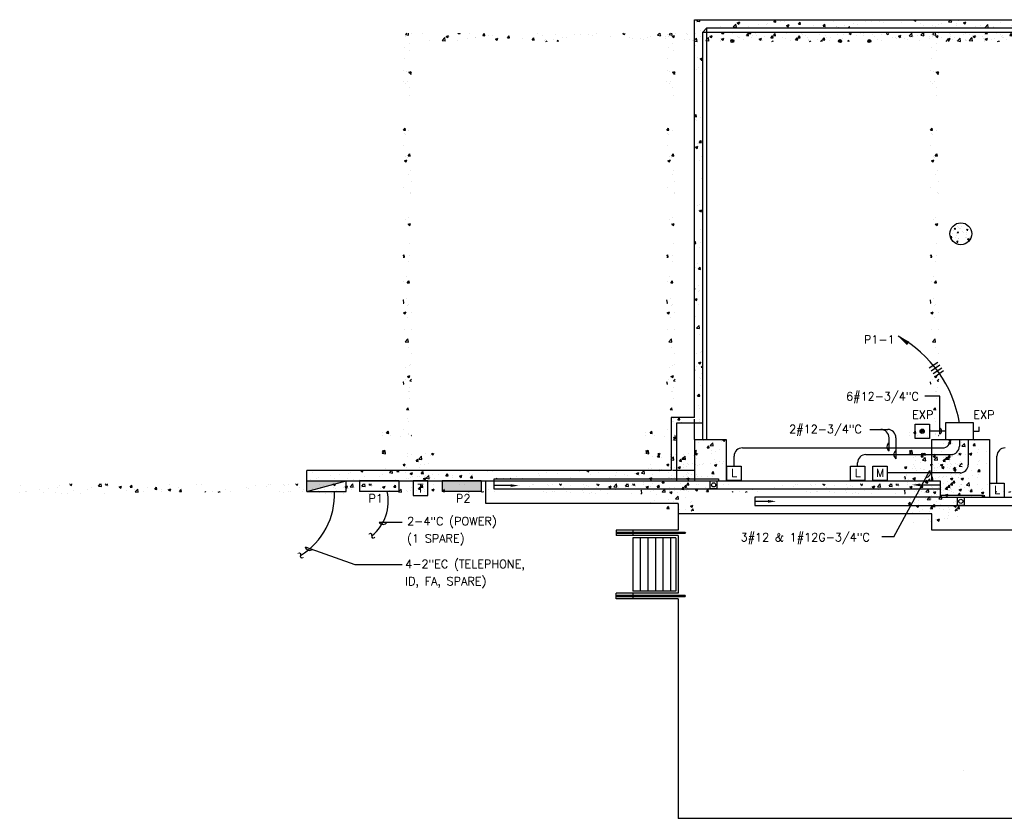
# Model space of a CAD drawing. Extents: x -210 to 4628, y -2287 to 14168.
# Tile 2 of 29: x -210 to 1224, y 890 to 2054. Entities that reach past the tile are written whole.
import ezdxf
from ezdxf.enums import TextEntityAlignment as Align

# ---------------------------------------------------------------- set-up
doc = ezdxf.new("R2010")
doc.units = 0
for name, pattern in [('DASHED', [0]), ('HIDDEN', [0]), ('HIDDEN2', [0])]:
    doc.linetypes.add(name, pattern=pattern)
doc.layers.get('0').update_dxf_attribs({"linetype": 'CONTINUOUS'})
for name, color, linetype in [('E-AUXL', 4, 'CONTINUOUS'), ('E1', 4, 'CONTINUOUS'), ('E2', 2, 'CONTINUOUS'), ('ELFIXT', 3, 'CONTINUOUS'), ('ETEXT', 3, 'CONTINUOUS'), ('STRUCT', 2, 'CONTINUOUS'), ('SYMBOLS', 4, 'CONTINUOUS'), ('TEXT', 8, 'CONTINUOUS')]:
    doc.layers.add(name, color=color, linetype=linetype)
doc.styles.get("Standard").update_dxf_attribs({"font": 'SIMPLEX'})

# ---------------------------------------------------------------- blocks, each defined once
blk = doc.blocks.new('PUSHBUT')
at = {"color": 0}
for p, q in [((-0.417, 0.875), (0.417, 0.875)), ((-0.417, 0.042), (-0.417, 0.875)), ((0.417, 0.875), (0.417, 0.042)), ((0.417, 0.042), (-0.417, 0.042))]:
    blk.add_line(p, q, dxfattribs=at)
for radius in [0.125, 0.0833, 0.0417]:
    blk.add_circle((0, 0.458), radius, dxfattribs=at)
blk = doc.blocks.new('DOT')
at = {"color": 0}
for radius in [0.0312, 0.0156]:
    blk.add_circle((3, 18), radius, dxfattribs=at)
blk = doc.blocks.new('LIWALL')
at = {"color": 0}
for p in [(0, 1), (0, 0)]:
    blk.add_line(p, (0, 0), dxfattribs=at)
blk.add_circle((0, 1), 0.625, dxfattribs=at)
at = {"color": 0, "flags": 1}
for tag, p in [('ELPOWER', (0, 1)), ('ELPANEL', (0, 1)), ('ELCKT', (0, 0)), ('ELDESCRIPTION', (0, 0)), ('ELMANUFACTURER', (0, -1)), ('ELMODEL_NO.', (0, -1)), ('ELLAMPS', (0, -2)), ('ELMOUNTING', (0, -2)), ('ELNOTES', (0, -3))]:
    blk.add_attdef(tag, p, '', height=0.375, dxfattribs=at)
at = {"layer": 'TEXT', "color": 0}
blk.add_attdef('ELTYPE', text='', height=1, dxfattribs=at).set_placement((1, 2), align=Align.MIDDLE)
blk = doc.blocks.new('*X')
at = {"color": 0}
for p, q in [((781.2, 1845.1), (781.2, 1845.1)), ((781.9, 1847.1), (783.8, 1849.2)), ((781.9, 1847.1), (786.3, 1846.4)), ((786.3, 1846.4), (786, 1849.2)), ((790.6, 1849), (790.6, 1849)), ((807.1, 1848.9), (807.1, 1848.9)), ((816.3, 1838.7), (816.3, 1838.7)), ((835.2, 1838.8), (839.1, 1842.9)), ((835.2, 1838.8), (839.7, 1838.2)), ((839.7, 1838.2), (839.1, 1842.9)), ((840.5, 1837.6), (840.5, 1837.6)), ((841, 1844.6), (844.5, 1846)), ((841, 1844.6), (843.5, 1842.9)), ((843.5, 1842.9), (844.5, 1846)), ((845.4, 1843.7), (845.4, 1843.7)), ((857.5, 1839), (857.5, 1839)), ((858.6, 1849), (858.7, 1849.2)), ((858.6, 1849), (861.6, 1848.8)), ((861.6, 1848.8), (861.5, 1849.2)), ((872, 1841.7), (872, 1841.7)), ((874.6, 1848.7), (874.6, 1848.7)), ((883.4, 1842.7), (883.4, 1842.7)), ((884.5, 1843.4), (884.5, 1843.4)), ((894.5, 1845.9), (896.9, 1848.8)), ((894.5, 1845.9), (897.4, 1845.6)), ((897.4, 1845.6), (896.9, 1848.8)), ((903.5, 1845.9), (903.5, 1845.9)), ((909.1, 1846.2), (909.1, 1846.2)), ((912.9, 1840.6), (916.4, 1842)), ((912.9, 1840.6), (915.4, 1838.9)), ((915.4, 1838.9), (916.4, 1842)), ((930.3, 1842.7), (932.7, 1845.6)), ((930.3, 1842.7), (933.3, 1842.5)), ((933.3, 1842.5), (932.7, 1845.6)), ((952, 1841.2), (952, 1841.2)), ((966.2, 1839.6), (968.6, 1842.5)), ((966.2, 1839.6), (969.2, 1839.3)), ((969.2, 1839.3), (968.6, 1842.5)), ((974.1, 1849), (974.1, 1849)), ((981.2, 1846.2), (981.2, 1846.2)), ((984.9, 1838.6), (984.9, 1838.6)), ((985.4, 1840), (985.4, 1840)), ((986.2, 1837.2), (988.2, 1838)), ((988, 1837.2), (988.2, 1838)), ((997.5, 1840.3), (997.5, 1840.3)), ((1000.8, 1847.9), (1000.8, 1847.9)), ((1002.6, 1837.2), (1004.5, 1839.3)), ((1004.9, 1837.2), (1004.5, 1839.3)), ((1010.6, 1843.2), (1010.6, 1843.2)), ((1016.4, 1842.8), (1016.4, 1842.8)), ((1027.5, 1846.8), (1027.5, 1846.8)), ((1036.6, 1847), (1036.6, 1847)), ((1048, 1846.9), (1048, 1846.9)), ((1054.2, 1845.6), (1054.2, 1845.6)), ((1060.5, 1848.6), (1060.5, 1848.6)), ((1080.9, 1844.5), (1080.9, 1844.5)), ((1098.6, 1848.7), (1099.8, 1849.2)), ((1098.6, 1848.7), (1101.1, 1847.1)), ((1101.1, 1847.1), (1101.8, 1849.2)), ((1107.6, 1843.4), (1107.6, 1843.4)), ((1112.9, 1840.8), (1112.9, 1840.8)), ((1124.9, 1841.4), (1124.9, 1841.4)), ((1129.3, 1839.6), (1129.3, 1839.6)), ((1134.3, 1842.3), (1134.3, 1842.3)), ((1138.6, 1844.3), (1138.6, 1844.3)), ((1148.8, 1846.2), (1151.7, 1849.2)), ((1148.8, 1846.2), (1153.2, 1845.5)), ((1153.2, 1845.5), (1152.8, 1849.2)), ((1154.1, 1846.4), (1154.1, 1846.4)), ((1160.9, 1843.8), (1160.9, 1843.8)), ((1161, 1841.1), (1161, 1841.1)), ((1163.8, 1847.5), (1163.8, 1847.5)), ((1170.5, 1844.7), (1174, 1846.1)), ((1170.5, 1844.7), (1172.9, 1843)), ((1172.9, 1843), (1174, 1846.1)), ((1173.4, 1845.4), (1173.4, 1845.4)), ((1187.7, 1840), (1187.7, 1840)), ((1192.3, 1847.9), (1192.3, 1847.9)), ((1195.2, 1840.4), (1195.2, 1840.4)), ((1202.1, 1837.9), (1206, 1842)), ((1202.1, 1837.9), (1206.6, 1837.2)), ((1206.6, 1837.2), (1206, 1842)), ((1214.4, 1838.9), (1214.4, 1838.9)), ((1214.9, 1838.2), (1214.9, 1838.2)), ((1224.4, 1845.4), (1224.4, 1845.4)), ((1240.1, 1841.4), (1240.1, 1841.4)), ((1241, 1837.7), (1241, 1837.7)), ((1242.3, 1840.7), (1245.8, 1842.1)), ((1242.3, 1840.7), (1244.8, 1839)), ((1244.8, 1839), (1245.8, 1842.1)), ((1266.1, 1845.1), (1266.1, 1845.1)), ((1273.8, 1840.7), (1273.8, 1840.7)), ((1282, 1849), (1282.2, 1849.2)), ((1282, 1849), (1285, 1848.7)), ((1285, 1848.7), (1284.9, 1849.2)), ((1286.3, 1842.3), (1286.3, 1842.3)), ((1291.8, 1848.6), (1291.8, 1848.6)), ((1301.8, 1837.9), (1301.8, 1837.9)), ((1305.2, 1844.8), (1305.2, 1844.8)), ((1315.4, 1837.2), (1317.7, 1838.1)), ((1317.4, 1837.2), (1317.7, 1838.1)), ((1317.9, 1845.8), (1320.3, 1848.7)), ((1317.9, 1845.8), (1320.9, 1845.6)), ((1320.9, 1845.6), (1320.3, 1848.7)), ((1330.9, 1842.9), (1330.9, 1842.9)), ((1336.8, 1849), (1336.8, 1849)), ((1342.4, 1838.9), (1342.4, 1838.9)), ((1353.7, 1842.7), (1356.1, 1845.6)), ((1353.7, 1842.7), (1356.7, 1842.4)), ((1356.7, 1842.4), (1356.1, 1845.6)), ((1360.1, 1847.9), (1360.1, 1847.9)), ((1368, 1842.5), (1368, 1842.5)), ((1386.7, 1837.5), (1386.7, 1837.5)), ((1389.6, 1839.6), (1392, 1842.4)), ((1389.6, 1839.6), (1392.6, 1839.3)), ((1392.6, 1839.3), (1392, 1842.4)), ((1393.3, 1845.7), (1393.3, 1845.7)), ((1399.2, 1839.2), (1399.2, 1839.2)), ((1418.1, 1841.7), (1418.1, 1841.7)), ((1426.1, 1837.2), (1427.9, 1839.3)), ((1428.3, 1837.2), (1427.9, 1839.3)), ((1428, 1848.8), (1428.9, 1849.2)), ((1428, 1848.8), (1430.5, 1847.2)), ((1430.5, 1847.2), (1431.2, 1849.2)), ((1448.4, 1848.5), (1448.4, 1848.5)), ((1449.7, 1845.8), (1449.7, 1845.8)), ((1462.2, 1847.5), (1462.2, 1847.5)), ((1469.6, 1839.5), (1469.6, 1839.5)), ((1474.7, 1838.1), (1474.7, 1838.1)), ((1475.1, 1847.4), (1475.1, 1847.4)), ((1495.6, 1843.2), (1495.6, 1843.2)), ((1499.9, 1844.8), (1503.4, 1846.2)), ((1499.9, 1844.8), (1502.4, 1843.2)), ((1501.8, 1846.3), (1501.8, 1846.3)), ((1502.4, 1843.2), (1503.4, 1846.2)), ((1503.8, 1843.1), (1503.8, 1843.1)), ((1515.7, 1845.2), (1519.5, 1849.2)), ((1515.7, 1845.2), (1520.1, 1844.5)), ((1520.1, 1844.5), (1519.6, 1849.2)), ((1521.2, 1846.8), (1521.2, 1846.8)), ((1528.4, 1845.2), (1528.4, 1845.2)), ((1531.1, 1838.6), (1531.1, 1838.6)), ((1533, 1848.1), (1533, 1848.1)), ((1555.1, 1844), (1555.1, 1844)), ((1562.6, 1842.7), (1562.6, 1842.7)), ((1569.3, 1837.2), (1572.9, 1841)), ((1571.8, 1840.8), (1575.3, 1842.2)), ((1571.8, 1840.8), (1574.2, 1839.2)), ((1573.4, 1837.2), (1572.9, 1841)), ((1574.1, 1842.2), (1574.1, 1842.2)), ((1574.2, 1839.2), (1575.3, 1842.2)), ((1575.2, 1844.4), (1575.2, 1844.4)), ((1581.8, 1842.9), (1581.8, 1842.9)), ((1594.1, 1846.9), (1594.1, 1846.9)), ((1597.5, 1840.6), (1597.5, 1840.6)), ((1598, 1848.5), (1598, 1848.5)), ((1603.3, 1847.2), (1603.3, 1847.2)), ((1608.5, 1841.8), (1608.5, 1841.8)), ((1622.8, 1843.8), (1622.8, 1843.8)), ((1624.7, 1847.4), (1624.7, 1847.4)), ((1635.2, 1840.7), (1635.2, 1840.7)), ((1644.5, 1837.2), (1647.1, 1838.2)), ((1646.8, 1837.2), (1647.1, 1838.2)), ((1648.7, 1847.5), (1648.7, 1847.5)), ((1651.4, 1846.2), (1651.4, 1846.2)), ((780.6, 1828.5), (780.6, 1828.5)), ((787.1, 1833.7), (787.1, 1833.7)), ((788.1, 1824.6), (788.1, 1824.6)), ((779.9, 1811.8), (779.9, 1811.8)), ((779.3, 1795.2), (779.3, 1795.2)), ((782.7, 1794), (782.7, 1794)), ((786.8, 1792.2), (790.3, 1793.6)), ((789.3, 1790.6), (790.3, 1793.6)), ((784.6, 1779.3), (784.6, 1779.3)), ((786.8, 1792.2), (789.3, 1790.6)), ((788.5, 1790.1), (790.7, 1792.4)), ((788.5, 1790.1), (790.7, 1789.8)), ((778.7, 1778.5), (778.7, 1778.5)), ((782.1, 1775.9), (782.1, 1775.9)), ((787, 1770.3), (787, 1770.3)), ((787.8, 1758.7), (787.8, 1758.7)), ((778.8, 1708), (781.2, 1710.9)), ((778.8, 1708), (781.7, 1707.7)), ((781.7, 1707.7), (781.2, 1710.9)), ((786.8, 1707), (786.8, 1707)), ((780, 1703.7), (780, 1703.7)), ((781.6, 1701.8), (781.6, 1701.8)), ((779.3, 1685.6), (779.3, 1685.6)), ((780.2, 1663.3), (783.7, 1664.7)), ((782.4, 1669.5), (782.4, 1669.5)), ((782.7, 1661.7), (783.7, 1664.7)), ((785.1, 1668.4), (785.1, 1668.4)), ((785.7, 1670.4), (788.1, 1673.3)), ((785.7, 1670.4), (788.7, 1670.1)), ((788.7, 1670.1), (788.1, 1673.3)), ((780.2, 1663.3), (782.7, 1661.7)), ((788.6, 1649.7), (788.6, 1649.7)), ((786.7, 1643.7), (786.7, 1643.7)), ((778.9, 1624.1), (778.9, 1624.1)), ((790.4, 1633.1), (790.4, 1633.1)), ((789.4, 1617.4), (789.4, 1617.4)), ((789.7, 1615), (789.7, 1615)), ((782.4, 1578.1), (782.4, 1578.1)), ((786.5, 1580.4), (786.5, 1580.4)), ((785.7, 1570.7), (789.2, 1572)), ((785.7, 1570.7), (788.2, 1569)), ((785.9, 1572), (785.9, 1572)), ((788.2, 1569), (789.2, 1572)), ((1581.6, 1563.7), (1582.8, 1565.2)), ((1581.6, 1563.7), (1583.1, 1563.6)), ((1583.1, 1563.6), (1582.8, 1565.2)), ((1584.1, 1570.7), (1584.1, 1570.7)), ((1585.6, 1566.9), (1585.6, 1566.9)), ((1587.5, 1565.9), (1587.5, 1565.9)), ((1588.7, 1564.2), (1588.7, 1564.2)), ((1590.1, 1565.2), (1590.1, 1565.2)), ((1591.9, 1567.7), (1591.9, 1567.7)), ((1599.5, 1562.2), (1600.7, 1563.6)), ((1600.1, 1567.5), (1600.1, 1567.5)), ((1601, 1562), (1600.7, 1563.6)), ((1601.4, 1569), (1601.4, 1569)), ((1602.1, 1563.7), (1602.1, 1563.7)), ((1575.8, 1551.5), (1577.4, 1553.2)), ((1576, 1551.1), (1577.7, 1550.8)), ((1577.7, 1550.8), (1577.5, 1553.2)), ((1579, 1557.1), (1579, 1557.1)), ((1580.6, 1561.4), (1580.6, 1561.4)), ((1583.7, 1551.5), (1583.7, 1551.5)), ((1585.1, 1554), (1585.1, 1554)), ((1585.3, 1557.9), (1585.3, 1557.9)), ((1585.8, 1559.1), (1587.5, 1559.8)), ((1585.8, 1559.1), (1587, 1558.3)), ((1586.9, 1549.3), (1586.9, 1549.3)), ((1587, 1558.3), (1587.5, 1559.8)), ((1587.2, 1557.6), (1587.2, 1557.6)), ((1588.2, 1549.3), (1588.2, 1549.3)), ((1594, 1560.9), (1594, 1560.9)), ((1594.8, 1559.1), (1594.8, 1559.1)), ((1597.1, 1551), (1597.1, 1551)), ((1599.5, 1562.2), (1601, 1562)), ((1599.5, 1550.9), (1599.5, 1550.9)), ((1599.7, 1556.5), (1599.7, 1556.5)), ((1599.8, 1559.2), (1599.8, 1559.2)), ((1600.7, 1549.1), (1602.5, 1549.8)), ((1602, 1548.2), (1602.5, 1549.8)), ((1604, 1551.3), (1604, 1551.3)), ((787.6, 1542.8), (787.6, 1542.8)), ((1578.7, 1548), (1578.7, 1548)), ((1585.1, 1544.9), (1586.3, 1546.4)), ((1585.1, 1544.9), (1586.6, 1544.8)), ((1586.6, 1544.8), (1586.3, 1546.4)), ((1600.7, 1549.1), (1602, 1548.2)), ((1602.2, 1547), (1604.1, 1549.1)), ((1602.2, 1547), (1603.3, 1546.9)), ((1604.2, 1548.1), (1604.1, 1549.1)), ((778.7, 1524.4), (780, 1526)), ((778.7, 1523), (780.6, 1522.8)), ((780.6, 1522.8), (780, 1526)), ((787, 1524.7), (787, 1524.7)), ((786.4, 1517.1), (786.4, 1517.1)), ((783, 1494.5), (783, 1494.5)), ((779.6, 1487.8), (779.6, 1487.8)), ((784.5, 1485.5), (786.9, 1488.3)), ((784.5, 1485.5), (787.5, 1485.2)), ((787.5, 1485.2), (786.9, 1488.3)), ((778.7, 1460.5), (778.8, 1460.6)), ((778.7, 1455.9), (779.4, 1455.8)), ((779.4, 1455.8), (778.8, 1460.6)), ((783.8, 1462.3), (783.8, 1462.3)), ((784.9, 1452.5), (784.9, 1452.5)), ((786.2, 1453.8), (786.2, 1453.8)), ((779.1, 1441.8), (782.6, 1443.1)), ((779.1, 1441.8), (781.5, 1440.1)), ((781.5, 1440.1), (782.6, 1443.1)), ((790, 1442.4), (790, 1442.4)), ((784.3, 1434.4), (784.3, 1434.4)), ((780.2, 1416.9), (780.2, 1416.9)), ((790, 1417.2), (790, 1417.2)), ((781.5, 1399.5), (785.4, 1403.6)), ((781.5, 1399.5), (786, 1398.9)), ((786, 1398.9), (785.4, 1403.6)), ((786.1, 1390.5), (786.1, 1390.5)), ((790.1, 1382.8), (790.1, 1382.8)), ((787.2, 1364.8), (787.2, 1364.8)), ((789.5, 1366.2), (789.5, 1366.2)), ((782.2, 1362.2), (782.2, 1362.2)), ((784.6, 1349.1), (788.1, 1350.5)), ((784.6, 1349.1), (787.1, 1347.5)), ((787.1, 1347.5), (788.1, 1350.5)), ((788.9, 1349.5), (788.9, 1349.5)), ((778.7, 1340.9), (778.8, 1341)), ((778.7, 1338), (779.4, 1337.9)), ((779.4, 1337.9), (778.8, 1341)), ((781.5, 1344.1), (781.5, 1344.1)), ((788.2, 1342.6), (790.7, 1345.2)), ((788.2, 1342.6), (790.7, 1342.2)), ((785.9, 1327.1), (785.9, 1327.1)), ((787.3, 1326.9), (787.3, 1326.9)), ((788.3, 1332.9), (788.3, 1332.9)), ((787.7, 1316.2), (787.7, 1316.2)), ((783.3, 1300.6), (785.7, 1303.4)), ((783.3, 1300.6), (786.3, 1300.3)), ((786.3, 1300.3), (785.7, 1303.4)), ((787.1, 1299.6), (787.1, 1299.6)), ((784.3, 1287.3), (784.3, 1287.3)), ((786.5, 1283), (786.5, 1283)), ((747.9, 1267.7), (747.9, 1267.7)), ((747.9, 1262.9), (747.9, 1262.9)), ((754.4, 1266.1), (756.8, 1269)), ((754.4, 1266.1), (757.4, 1265.8)), ((757.4, 1265.8), (756.8, 1269)), ((759.9, 1262.6), (759.9, 1262.6)), ((779.4, 1271.9), (779.4, 1271.9)), ((785.8, 1263.8), (785.8, 1263.8)), ((785.9, 1266.3), (785.9, 1266.3)), ((790.3, 1263), (790.7, 1263.5)), ((790.3, 1263), (790.7, 1262.9)), ((774.6, 1261.7), (774.6, 1261.7)), ((746.6, 1236.3), (746.6, 1236.3)), ((748.1, 1240.4), (751.6, 1241.7)), ((748.1, 1236.9), (752, 1240.9)), ((748.1, 1240.4), (750.6, 1238.7)), ((748.1, 1236.9), (752.5, 1236.2)), ((750.6, 1238.7), (751.6, 1241.7)), ((752.5, 1236.2), (752, 1240.9)), ((784.6, 1236.6), (784.6, 1236.6)), ((791.3, 1235.2), (791.3, 1235.2)), ((810.3, 1236.5), (810.3, 1236.5)), ((818, 1234.1), (818, 1234.1)), ((819.9, 1236.4), (822.1, 1237.2)), ((819.9, 1236.4), (822.4, 1234.7)), ((822.4, 1234.7), (823.3, 1237.2)), ((1148.9, 1231.6), (1151.3, 1234.5)), ((1149.4, 1236.5), (1151.2, 1237.2)), ((1149.4, 1236.5), (1151.9, 1234.8)), ((1151.9, 1231.3), (1151.3, 1234.5)), ((1151.9, 1234.8), (1152.7, 1237.2)), ((1167.3, 1235.4), (1167.3, 1235.4)), ((1186.3, 1235.5), (1186.3, 1235.5)), ((1524, 1234.1), (1524, 1234.1)), ((1536.5, 1234.7), (1538.6, 1237.2)), ((1536.5, 1234.7), (1539.4, 1234.4)), ((1539.4, 1234.4), (1538.9, 1237.2)), ((1550.7, 1232.6), (1554.2, 1233.9)), ((1553.1, 1230.9), (1554.2, 1233.9)), ((1572.3, 1231.5), (1574.7, 1234.4)), ((1575.3, 1231.3), (1574.7, 1234.4)), ((1588.1, 1234.4), (1588.1, 1234.4)), ((778.7, 1220.5), (781.4, 1221.6)), ((778.7, 1219.7), (780.4, 1218.6)), ((780.4, 1218.6), (781.4, 1221.6)), ((784.6, 1233), (784.6, 1233)), ((797.2, 1225.3), (799.6, 1228.2)), ((797.2, 1225.3), (800.2, 1225.1)), ((800.2, 1225.1), (799.6, 1228.2)), ((801.4, 1228.6), (805.3, 1232.7)), ((801.4, 1228.6), (805.9, 1227.9)), ((803, 1221), (803, 1221)), ((805.9, 1227.9), (805.3, 1232.7)), ((809.7, 1219.9), (809.7, 1219.9)), ((815.5, 1222.7), (815.5, 1222.7)), ((1138.3, 1220.5), (1138.3, 1220.5)), ((1141.3, 1231.7), (1141.3, 1231.7)), ((1148.9, 1231.6), (1151.9, 1231.3)), ((1154.9, 1231.4), (1154.9, 1231.4)), ((1165, 1219.4), (1165, 1219.4)), ((1167.4, 1233), (1167.4, 1233)), ((1168.3, 1227.6), (1172.2, 1231.7)), ((1168.3, 1227.6), (1172.8, 1227)), ((1172.8, 1227), (1172.2, 1231.7)), ((1184.8, 1228.4), (1187.2, 1231.3)), ((1184.8, 1228.4), (1187.8, 1228.2)), ((1187.8, 1228.2), (1187.2, 1231.3)), ((1192.4, 1222.3), (1192.4, 1222.3)), ((1204.8, 1220), (1204.8, 1220)), ((1521.9, 1230.1), (1521.9, 1230.1)), ((1525.1, 1226.1), (1525.1, 1226.1)), ((1532.5, 1223.4), (1532.5, 1223.4)), ((1535.2, 1226.7), (1539.1, 1230.8)), ((1535.2, 1226.7), (1539.7, 1226)), ((1539.7, 1226), (1539.1, 1230.8)), ((1548.6, 1229), (1548.6, 1229)), ((1549.3, 1221.2), (1549.3, 1221.2)), ((1550.7, 1232.6), (1553.1, 1230.9)), ((1556.6, 1230.3), (1556.6, 1230.3)), ((1559.1, 1222.3), (1559.1, 1222.3)), ((1560.7, 1220), (1560.7, 1220)), ((1569.2, 1232), (1569.2, 1232)), ((1572.3, 1231.5), (1575.3, 1231.3)), ((1575, 1224.7), (1575, 1224.7)), ((1575.3, 1227.9), (1575.3, 1227.9)), ((1585.8, 1221.2), (1585.8, 1221.2)), ((1588.6, 1218.4), (1592.5, 1222.5)), ((1589.8, 1225), (1589.8, 1225)), ((1592.7, 1220.7), (1592.5, 1222.5)), ((752.5, 1214.4), (752.5, 1214.4)), ((781.6, 1209.6), (781.6, 1209.6)), ((784, 1216.4), (784, 1216.4)), ((802.8, 1216.5), (802.8, 1216.5)), ((808.3, 1208.5), (808.3, 1208.5)), ((814.8, 1205.5), (814.8, 1205.5)), ((821.3, 1205.4), (821.3, 1205.4)), ((1140.7, 1215), (1140.7, 1215)), ((1141.7, 1211.7), (1141.7, 1211.7)), ((1152.6, 1213.2), (1152.6, 1213.2)), ((1154.2, 1213.3), (1154.2, 1213.3)), ((1166.7, 1218.8), (1166.7, 1218.8)), ((1173.2, 1215.8), (1173.2, 1215.8)), ((1179.2, 1216.3), (1182.7, 1217.7)), ((1179.2, 1216.3), (1181.7, 1214.7)), ((1181.7, 1218.2), (1181.7, 1218.2)), ((1181.7, 1214.7), (1182.7, 1217.7)), ((1191.7, 1218.3), (1191.7, 1218.3)), ((1191.8, 1205.7), (1191.8, 1205.7)), ((1193.7, 1207.3), (1193.7, 1207.3)), ((1508.7, 1216.5), (1512.1, 1217.8)), ((1508.7, 1216.4), (1511.1, 1214.8)), ((1511.1, 1214.8), (1512.1, 1217.8)), ((1511.9, 1206.4), (1511.9, 1206.4)), ((1523.4, 1217.5), (1523.4, 1217.5)), ((1531.5, 1215), (1531.5, 1215)), ((1543.5, 1210.6), (1543.5, 1210.6)), ((1556, 1212.2), (1556, 1212.2)), ((1572.6, 1209), (1572.6, 1209)), ((1574.4, 1208.1), (1574.4, 1208.1)), ((1574.9, 1214.7), (1574.9, 1214.7)), ((1580.5, 1212.4), (1584, 1213.8)), ((1580.5, 1212.4), (1583, 1210.8)), ((1583, 1210.8), (1584, 1213.8)), ((1588.6, 1218.4), (1592.7, 1217.8)), ((292.6, 1191.9), (293.4, 1192.2)), ((292.6, 1191.9), (295.1, 1190.2)), ((295.1, 1190.2), (295.8, 1192.2)), ((334.4, 1189.1), (337.4, 1192.2)), ((338.9, 1188.4), (338.4, 1192.2)), ((344.9, 1190.9), (345.9, 1192.2)), ((344.9, 1190.9), (347.9, 1190.7)), ((347.9, 1190.7), (347.6, 1192.2)), ((380.7, 1187.8), (383.1, 1190.7)), ((383.7, 1187.5), (383.1, 1190.7)), ((438, 1191), (438, 1191)), ((477.1, 1191.1), (477.1, 1191.1)), ((484.1, 1191.3), (484.1, 1191.3)), ((582.3, 1192), (582.3, 1192)), ((584.8, 1192.1), (584.8, 1192.1)), ((604.3, 1191.7), (604.3, 1191.7)), ((611.5, 1191), (611.5, 1191)), ((622, 1192), (622.6, 1192.2)), ((622, 1192), (624.5, 1190.3)), ((624.5, 1190.3), (625.2, 1192.2)), ((657, 1191.5), (657, 1191.5)), ((701.3, 1188.2), (705.2, 1192.2)), ((705.8, 1187.5), (705.2, 1192.2)), ((783.4, 1199.7), (783.4, 1199.7)), ((785.6, 1200.5), (785.6, 1200.5)), ((789.8, 1201.3), (789.8, 1201.3)), ((792.1, 1202.9), (792.1, 1202.9)), ((802.4, 1203), (802.4, 1203)), ((804.1, 1187.7), (806.6, 1190.6)), ((807.1, 1187.5), (806.6, 1190.6)), ((807.8, 1200.1), (811.3, 1201.4)), ((807.8, 1200.1), (810.3, 1198.4)), ((809.1, 1203.3), (809.1, 1203.3)), ((810.3, 1198.4), (811.3, 1201.4)), ((818.8, 1201.8), (818.8, 1201.8)), ((1128.6, 1195), (1128.6, 1195)), ((1128.6, 1191.9), (1128.6, 1191.9)), ((1135.4, 1197.3), (1135.4, 1197.3)), ((1137.2, 1200.2), (1140.7, 1201.6)), ((1137.2, 1200.2), (1139.7, 1198.5)), ((1139.7, 1198.5), (1140.7, 1201.6)), ((1140.1, 1198.4), (1140.1, 1198.4)), ((1141.1, 1193.6), (1141.1, 1193.6)), ((1155.2, 1193.8), (1155.2, 1193.8)), ((1155.8, 1194), (1158.3, 1196.8)), ((1155.8, 1194), (1158.8, 1193.7)), ((1158.8, 1193.7), (1158.3, 1196.8)), ((1160, 1196.1), (1160, 1196.1)), ((1164.6, 1202.3), (1164.6, 1202.3)), ((1166.1, 1202.1), (1166.1, 1202.1)), ((1181.9, 1192.7), (1181.9, 1192.7)), ((1191.6, 1200.2), (1191.6, 1200.2)), ((1191.7, 1190.8), (1194.1, 1193.7)), ((1191.7, 1190.8), (1194.7, 1190.6)), ((1194.7, 1190.6), (1194.1, 1193.7)), ((1204.1, 1201.9), (1204.1, 1201.9)), ((1208.6, 1191.6), (1208.6, 1191.6)), ((1508.7, 1201.6), (1509.9, 1203.1)), ((1508.7, 1200.1), (1510.5, 1199.9)), ((1510.5, 1199.9), (1509.9, 1203.1)), ((1512, 1204.7), (1512, 1204.7)), ((1514.3, 1199), (1514.3, 1199)), ((1522.8, 1200.8), (1522.8, 1200.8)), ((1530.3, 1190.9), (1530.3, 1190.9)), ((1538.5, 1196.3), (1542, 1197.7)), ((1538.5, 1196.3), (1541, 1194.6)), ((1538.7, 1203.6), (1538.7, 1203.6)), ((1541, 1194.6), (1542, 1197.7)), ((1542.8, 1192.5), (1542.8, 1192.5)), ((1543.4, 1197.1), (1545.8, 1199.9)), ((1543.4, 1197.1), (1546.4, 1196.8)), ((1543.5, 1204), (1543.5, 1204)), ((1546.4, 1196.8), (1545.8, 1199.9)), ((1548.7, 1204.6), (1548.7, 1204.6)), ((1561.8, 1195), (1561.8, 1195)), ((1565.3, 1202.5), (1565.3, 1202.5)), ((1573.8, 1191.4), (1573.8, 1191.4)), ((1579.3, 1193.9), (1581.7, 1196.8)), ((1579.3, 1193.9), (1582.2, 1193.7)), ((1582.2, 1193.7), (1581.7, 1196.8)), ((1591.7, 1191.5), (1591.7, 1191.5)), ((1592, 1201.3), (1592, 1201.3)), ((219.8, 1179.7), (219.8, 1179.7)), ((221.6, 1189.3), (221.6, 1189.3)), ((228.1, 1181.2), (228.1, 1181.2)), ((230.4, 1181.6), (230.4, 1181.6)), ((248.9, 1184.7), (248.9, 1184.7)), ((254.8, 1180.1), (254.8, 1180.1)), ((262, 1185.8), (262, 1185.8)), ((272.6, 1179.9), (272.6, 1179.9)), ((274.5, 1187.4), (274.5, 1187.4)), ((278.1, 1189.7), (278.1, 1189.7)), ((281.4, 1179), (281.4, 1179)), ((290.1, 1178.7), (290.1, 1178.7)), ((293.5, 1189.9), (293.5, 1189.9)), ((297.9, 1183.1), (297.9, 1183.1)), ((308.1, 1177.8), (308.1, 1177.8)), ((319.2, 1183.7), (319.2, 1183.7)), ((323.9, 1186.8), (323.9, 1186.8)), ((334.4, 1189.1), (338.9, 1188.4)), ((343.4, 1178.5), (343.4, 1178.5)), ((348.4, 1188.7), (348.4, 1188.7)), ((349.5, 1190.4), (349.5, 1190.4)), ((364.5, 1187.9), (368, 1189.2)), ((364.5, 1187.9), (366.9, 1186.2)), ((366.9, 1186.2), (368, 1189.2)), ((374.9, 1182.7), (374.9, 1182.7)), ((380.7, 1187.8), (383.7, 1187.5)), ((387.5, 1184.3), (387.5, 1184.3)), ((387.8, 1180.8), (391.7, 1184.9)), ((387.8, 1180.8), (392.2, 1180.2)), ((392.2, 1180.2), (391.7, 1184.9)), ((400.2, 1180.7), (400.2, 1180.7)), ((406.4, 1186.8), (406.4, 1186.8)), ((416.6, 1184.6), (419, 1187.5)), ((416.6, 1184.6), (419.6, 1184.4)), ((419.6, 1184.4), (419, 1187.5)), ((425.8, 1184.2), (425.8, 1184.2)), ((425.8, 1181.3), (425.8, 1181.3)), ((436.3, 1183.9), (439.8, 1185.2)), ((436.3, 1183.9), (438.8, 1182.2)), ((438.8, 1182.2), (439.8, 1185.2)), ((451.1, 1187.4), (451.1, 1187.4)), ((452.5, 1181.5), (454.9, 1184.4)), ((452.5, 1181.5), (455.4, 1181.2)), ((455.4, 1181.2), (454.9, 1184.4)), ((455, 1186.3), (455, 1186.3)), ((489.8, 1180.2), (490.7, 1181.2)), ((490.9, 1180.2), (490.7, 1181.2)), ((500.4, 1181.2), (500.4, 1181.2)), ((509, 1180.2), (511.7, 1181.2)), ((511.3, 1180.2), (511.7, 1181.2)), ((519.3, 1183.7), (519.3, 1183.7)), ((527.4, 1181.2), (527.4, 1181.2)), ((550.9, 1187.8), (550.9, 1187.8)), ((553.3, 1185), (553.3, 1185)), ((563.4, 1189.5), (563.4, 1189.5)), ((579, 1188.5), (579, 1188.5)), ((598.7, 1181.5), (598.7, 1181.5)), ((627.9, 1186.5), (627.9, 1186.5)), ((632.2, 1180.6), (632.2, 1180.6)), ((638.2, 1189.9), (638.2, 1189.9)), ((655.3, 1182.3), (655.3, 1182.3)), ((663.8, 1184.7), (663.8, 1184.7)), ((664.9, 1188.7), (664.9, 1188.7)), ((669, 1180.5), (669, 1180.5)), ((676.3, 1186.4), (676.3, 1186.4)), ((680.6, 1185.5), (680.6, 1185.5)), ((691.5, 1187.6), (691.5, 1187.6)), ((693.9, 1188), (697.4, 1189.3)), ((693.9, 1188), (696.4, 1186.3)), ((695.2, 1188.9), (695.2, 1188.9)), ((696.4, 1186.3), (697.4, 1189.3)), ((698.2, 1185.5), (698.2, 1185.5)), ((701.3, 1188.2), (705.8, 1187.5)), ((706.5, 1189.3), (706.5, 1189.3)), ((718.2, 1186.5), (718.2, 1186.5)), ((727.3, 1190.5), (727.3, 1190.5)), ((744.9, 1185.3), (744.9, 1185.3)), ((782.8, 1183.1), (782.8, 1183.1)), ((789.2, 1183.2), (789.2, 1183.2)), ((798.3, 1183.1), (798.3, 1183.1)), ((804.1, 1187.7), (807.1, 1187.5)), ((804.7, 1183), (804.7, 1183)), ((808.1, 1185.7), (808.1, 1185.7)), ((808.5, 1186.6), (808.5, 1186.6)), ((1124.7, 1182.2), (1125.5, 1183)), ((1124.7, 1178.5), (1126, 1178.3)), ((1126, 1178.3), (1125.5, 1183)), ((1139.1, 1188.3), (1139.1, 1188.3)), ((1139.5, 1181.8), (1139.5, 1181.8)), ((1146.9, 1176.4), (1146.9, 1176.4)), ((1154.5, 1179.8), (1154.5, 1179.8)), ((1165.5, 1185.5), (1165.5, 1185.5)), ((1165.8, 1187.1), (1165.8, 1187.1)), ((1167, 1180.1), (1170.5, 1181.4)), ((1167, 1180.1), (1169.5, 1178.4)), ((1169.5, 1178.4), (1170.5, 1181.4)), ((1178.4, 1180.5), (1178.4, 1180.5)), ((1183.7, 1184.8), (1183.7, 1184.8)), ((1191, 1182.2), (1191, 1182.2)), ((1191.1, 1189), (1191.1, 1189)), ((1192.5, 1186), (1192.5, 1186)), ((1522.2, 1184.2), (1522.2, 1184.2)), ((1528.9, 1178.1), (1528.9, 1178.1)), ((1533.4, 1181.5), (1533.4, 1181.5)), ((1548.1, 1187.9), (1548.1, 1187.9)), ((1555.6, 1176.9), (1555.6, 1176.9)), ((1562.6, 1186.5), (1562.6, 1186.5)), ((1568.3, 1176.2), (1571.8, 1177.5)), ((1570.8, 1174.5), (1571.8, 1177.5)), ((1580.2, 1179.4), (1580.2, 1179.4)), ((1138.9, 1165.1), (1138.9, 1165.1)), ((1145.3, 1168.4), (1145.3, 1168.4)), ((1164.9, 1168.9), (1164.9, 1168.9)), ((1172, 1167.3), (1172, 1167.3)), ((1175, 1170.7), (1178.9, 1174.7)), ((1175, 1170.7), (1179.4, 1170)), ((1177.8, 1162.4), (1177.8, 1162.4)), ((1179.4, 1170), (1178.9, 1174.7)), ((1190.5, 1172.4), (1190.5, 1172.4)), ((1196.7, 1164.9), (1196.7, 1164.9)), ((1198.7, 1166.2), (1198.7, 1166.2)), ((1512.8, 1172.5), (1512.8, 1172.5)), ((1514.5, 1162.6), (1516.9, 1165.5)), ((1514.5, 1162.6), (1517.5, 1162.3)), ((1517.5, 1162.3), (1516.9, 1165.5)), ((1517.2, 1171.1), (1517.2, 1171.1)), ((1521.6, 1167.5), (1521.6, 1167.5)), ((1529.7, 1172.8), (1529.7, 1172.8)), ((1539.5, 1171.3), (1539.5, 1171.3)), ((1541.9, 1169.7), (1545.8, 1173.8)), ((1541.9, 1169.7), (1546.3, 1169)), ((1546.3, 1169), (1545.8, 1173.8)), ((1547.5, 1171.3), (1547.5, 1171.3)), ((1548.6, 1175.3), (1548.6, 1175.3)), ((1550.3, 1159.5), (1552.7, 1162.3)), ((1553.3, 1159.2), (1552.7, 1162.3)), ((1566.2, 1170.2), (1566.2, 1170.2)), ((1568.3, 1176.2), (1570.8, 1174.5)), ((1573.2, 1174.8), (1573.2, 1174.8)), ((1582.3, 1175.8), (1582.3, 1175.8)), ((1162.8, 1156.4), (1165.2, 1159.2)), ((1162.8, 1156.4), (1165.8, 1156.1)), ((1165.8, 1156.1), (1165.2, 1159.2)), ((1165.3, 1160.8), (1165.3, 1160.8)), ((1181.6, 1154.9), (1181.6, 1154.9)), ((1189.9, 1155.7), (1189.9, 1155.7)), ((1196.9, 1159.9), (1200.4, 1161.3)), ((1196.9, 1159.9), (1199.4, 1158.3)), ((1198.6, 1153.2), (1201.1, 1156.1)), ((1198.6, 1153.2), (1199, 1153.2)), ((1199.4, 1158.3), (1200.4, 1161.3)), ((1201.6, 1153.2), (1201.1, 1156.1)), ((1520.9, 1150.9), (1520.9, 1150.9)), ((1526.3, 1160.1), (1529.8, 1161.4)), ((1526.3, 1160.1), (1528.8, 1158.4)), ((1528.8, 1158.4), (1529.8, 1161.4)), ((1531.4, 1151.7), (1531.4, 1151.7)), ((1535.5, 1155.6), (1535.5, 1155.6)), ((1545.7, 1151.5), (1545.7, 1151.5)), ((1546.9, 1154.6), (1546.9, 1154.6)), ((1550.3, 1159.5), (1553.3, 1159.2)), ((1560.5, 1156.7), (1560.5, 1156.7)), ((1567.1, 1159.7), (1567.1, 1159.7)), ((1572.4, 1150.4), (1572.4, 1150.4)), ((1572.6, 1158.2), (1572.6, 1158.2)), ((1579.6, 1161.4), (1579.6, 1161.4)), ((1586.2, 1156.3), (1588.6, 1159.2)), ((1586.2, 1156.3), (1589.2, 1156.1)), ((1589.2, 1156.1), (1588.6, 1159.2)), ((1589.7, 1161.7), (1589.7, 1161.7)), ((1522.3, 1135.8), (1522.3, 1135.8)), ((1543.3, 1140.7), (1543.3, 1140.7)), ((1546.3, 1138), (1546.3, 1138)), ((1553.9, 1140), (1553.9, 1140)), ((1556.2, 1139.9), (1559.7, 1141.3)), ((1556.2, 1139.9), (1558.7, 1138.2)), ((1558.7, 1138.2), (1559.7, 1141.3)), ((1566.4, 1141.6), (1566.4, 1141.6)), ((1572, 1141.5), (1572, 1141.5)), ((1572.5, 1145.7), (1572.5, 1145.7)), ((1585.4, 1144.1), (1585.4, 1144.1))]:
    blk.add_line(p, q, dxfattribs=at)
blk = doc.blocks.new('XEBACK')
at = {"layer": 'STRUCT', "color": 0}
for p, q in [((772.7, 2053.7), (2700.7, 2053.7)), ((772.7, 1473.7), (772.7, 2053.7)), ((784.7, 2035.7), (790.7, 2041.7)), ((790.7, 1441.7), (790.7, 2041.7)), ((790.7, 2041.7), (2682.7, 2041.7)), ((784.7, 1465.7), (784.7, 2035.7)), ((784.7, 2035.7), (2688.7, 2035.7)), ((772.7, 1441.7), (818.7, 1441.7)), ((818.7, 1441.7), (818.7, 1381.7)), ((738.7, 1396.7), (208.1, 1396.7)), ((208.1, 1381.7), (208.1, 1396.7)), ((208.1, 1381.7), (818.7, 1381.7)), ((468.7, 1348.7), (468.7, 1381.7)), ((480.7, 1381.7), (480.7, 1384.7)), ((480.7, 1369.7), (480.7, 1381.7)), ((800.5, 1381.7), (800.5, 1381.7)), ((818.7, 1381.7), (1118.7, 1381.7)), ((1130.7, 1369.7), (480.7, 1369.7)), ((748.7, 1348.7), (468.7, 1348.7)), ((748.7, 1348.7), (748.7, 1333.2)), ((748.7, 1348.7), (748.7, 1333.7)), ((1130.7, 1357.7), (860.7, 1357.7)), ((860.7, 1357.7), (860.7, 1345.7)), ((1118.7, 1333.7), (748.7, 1333.7)), ((748.7, 1333.2), (748.7, 1309.7)), ((1118.7, 1309.7), (1118.7, 1333.7)), ((1118.7, 1309.7), (1118.7, 1333.7)), ((748.7, 1309.7), (658.7, 1309.7)), ((658.7, 1309.7), (658.7, 1301.7)), ((682.7, 1309.7), (682.7, 1306.7)), ((2354.7, 1309.7), (1118.7, 1309.7)), ((748.7, 1301.7), (658.7, 1301.7)), ((682.7, 1304.8), (682.7, 1301.7)), ((745.7, 1298.7), (682.7, 1298.7)), ((682.7, 1298.7), (682.7, 1220.7)), ((693.7, 1298.7), (693.7, 1220.7)), ((704.7, 1298.7), (704.7, 1220.7)), ((715.7, 1298.7), (715.7, 1220.7)), ((726.7, 1298.7), (726.7, 1220.7)), ((737.7, 1298.7), (737.7, 1220.7)), ((745.7, 1298.7), (745.7, 1220.7)), ((748.7, 1301.7), (748.7, 1217.7)), ((745.7, 1220.7), (682.7, 1220.7)), ((748.7, 1217.7), (658.7, 1217.7)), ((658.7, 1209.7), (658.7, 1217.7)), ((748.7, 1209.7), (658.7, 1209.7)), ((682.7, 1217.7), (682.7, 1214.7)), ((682.7, 1212.8), (682.7, 1209.7)), ((748.7, 1209.7), (748.7, 889.7)), ((2726.7, 889.7), (748.7, 889.7))]:
    blk.add_line(p, q, dxfattribs=at)
at = {"layer": 'STRUCT', "color": 0, "linetype": 'CONTINUOUS'}
blk.add_line((772.7, 1441.7), (772.7, 1381.7), dxfattribs=at)
blk.add_line((772.7, 1441.7), (772.7, 1381.7), dxfattribs=at)
at = {"layer": 'STRUCT', "color": 0, "linetype": 'HIDDEN2'}
for q in [(740.6, 1396.7), (741.8, 1396.7)]:
    blk.add_line((772.7, 1396.7), q, dxfattribs=at)
at = {"layer": 'STRUCT', "color": 0, "linetype": 'HIDDEN'}
for p, q in [((480.7, 1384.7), (807.7, 1384.7)), ((807.7, 1384.7), (807.7, 1381.7))]:
    blk.add_line(p, q, dxfattribs=at)
at = {"layer": 'STRUCT', "color": 0}
for points in [[(772.7, 1473.7), (738.7, 1473.7), (738.7, 1396.7)], [(784.7, 1465.7), (746.7, 1465.7), (746.7, 1381.7)], [(784.7, 1441.7), (784.7, 1465.7)], [(1118.7, 1441.7), (1202.7, 1441.7)], [(1118.7, 1381.7), (1118.7, 1441.7)], [(1202.7, 1441.7), (1202.7, 1357.7)], [(1118.7, 1381.7), (1130.7, 1381.7), (1130.7, 1357.7)], [(1101.7, 1375.7), (1130.7, 1375.7)], [(1130.7, 1357.7), (1202.7, 1357.7)], [(1202.7, 1357.7), (1502.7, 1357.7)], [(860.7, 1345.7), (1514.7, 1345.7)]]:
    blk.add_lwpolyline(points, dxfattribs=at)
at = {"layer": 'STRUCT', "color": 0, "linetype": 'HIDDEN2'}
blk.add_lwpolyline([(772.7, 1441.7), (772.7, 1471.7)], dxfattribs=at)
at = {"layer": 'STRUCT', "color": 0}
for points in [[(795.1, 1370.3), (805.9, 1370.3), (805.9, 1381.1), (795.1, 1381.1)], [(1155.3, 1346.3), (1166.1, 1346.3), (1166.1, 1357.1), (1155.3, 1357.1)]]:
    blk.add_lwpolyline(points, close=True, dxfattribs=at)
at = {"layer": 'STRUCT', "color": 0, "linetype": 'CONTINUOUS'}
blk.add_lwpolyline([(504.8, 1374.7), (480.7, 1374.7)], dxfattribs=at)
at = {"layer": 'STRUCT', "color": 0, "linetype": 'DASHED'}
blk.add_lwpolyline([(879.7, 1351.7), (860.7, 1351.7)], dxfattribs=at)
at = {"layer": 'STRUCT', "color": 0, "linetype": 'HIDDEN'}
blk.add_lwpolyline([(1130.7, 1360.7), (1191.7, 1360.7), (1191.7, 1357.7)], dxfattribs=at)
at = {"layer": 'STRUCT', "color": 0}
for points in [[(758.5, 1304.8), (660.6, 1304.8, -1), (660.6, 1306.7), (758.5, 1306.7, -1)], [(758.5, 1214.7), (660.6, 1214.7, 1), (660.6, 1212.8), (758.5, 1212.8, 1)]]:
    blk.add_lwpolyline(points, format="xyb", close=True, dxfattribs=at)
for centre, radius in [((1160.7, 1741.7), 16), ((800.5, 1375.7), 3), ((1160.7, 1351.7), 3)]:
    blk.add_circle(centre, radius, dxfattribs=at)
blk.add_solid([(1101.7, 1373.7), (1101.7, 1377.7), (1089.7, 1375.7)], dxfattribs=at)
at = {"layer": 'STRUCT', "color": 0, "linetype": 'DASHED'}
for points in [[(504.8, 1376.7), (504.8, 1372.7), (516.8, 1374.7)], [(879.7, 1353.7), (879.7, 1349.7), (891.7, 1351.7)]]:
    blk.add_solid(points, dxfattribs=at)
at = {"layer": 'STRUCT', "color": 0}
for p in [(-6, 204.5), (-6, 204.5), (-6, 204.5), (-6, 204.5), (-6, 204.5), (-6, 204.5), (-6, 204.5), (-6, 204.5), (-6, 204.5), (-430.2, 184.8), (-46.2, 184.8), (337.8, 184.8), (721.8, 184.8)]:
    blk.add_blockref('*X', p, dxfattribs=at)

msp = doc.modelspace()

# ---------------------------------------------------------------- linework, layer by layer
at = {"color": 0}
for p, q in [((1138.2, 1466.3), (1138.2, 1441.7)), ((1179, 1466.3), (1138.2, 1466.3)), ((1179, 1441.7), (1179, 1466.3)), ((1179, 1454), (1187.2, 1454)), ((1187.2, 1454), (1187.2, 1460.2)), ((1138.2, 1441.7), (1179, 1441.7)), ((819.9, 1382.2), (819.9, 1403.1)), ((819.9, 1403.1), (840.8, 1403.1)), ((840.8, 1403.1), (840.8, 1382.2)), ((1000, 1382.2), (1000, 1403.1)), ((1000, 1403.1), (1020.8, 1403.1)), ((1020.8, 1403.1), (1020.8, 1382.2)), ((1032.6, 1403.1), (1053.5, 1403.1)), ((1032.6, 1382.2), (1032.6, 1403.1)), ((1053.5, 1403.1), (1053.5, 1382.2)), ((840.8, 1382.2), (819.9, 1382.2)), ((1020.8, 1382.2), (1000, 1382.2)), ((1053.5, 1382.2), (1032.6, 1382.2)), ((1202.8, 1378.3), (1223.7, 1378.3)), ((1202.8, 1357.4), (1202.8, 1378.3)), ((1223.7, 1378.3), (1223.7, 1357.4)), ((1223.7, 1357.4), (1202.8, 1357.4))]:
    msp.add_line(p, q, dxfattribs=at)
at = {"layer": 'E1', "color": 0}
for p, q in [((1114.8, 1546.3), (1127.4, 1554.7)), ((1117.6, 1542.1), (1130.2, 1550.6)), ((1120.3, 1538), (1133, 1546.4)), ((1123.1, 1533.8), (1135.7, 1542.2)), ((207.8, 1366.1), (265, 1381.7))]:
    msp.add_line(p, q, dxfattribs=at)
for centre, radius, start, end in [((984.2, 1437.6), 176.7, 9.3562, 61.1763), ((143.2, 1361.8), 105.1, 301.9204, 2.3579), ((260.9, 1352.1), 65.7, 309.5794, 12.3166)]:
    msp.add_arc(centre, radius, start, end, dxfattribs=at)
for points in [[(1082.3, 1579.5), (1085.8, 1584.4), (1069.4, 1592.4)], [(265, 1381.7), (207.8, 1366.1), (207.8, 1381.7), (207.8, 1366.1)], [(404.9, 1381.8), (462.1, 1381.8), (404.9, 1366.2), (462.1, 1366.2)]]:
    msp.add_solid(points, dxfattribs=at)
at = {"layer": 'E2', "color": 0}
for p, q in [((1130, 1505.2), (1108.1, 1505.2)), ((1130, 1449.5), (1130, 1505.2)), ((1027.9, 1456.5), (1054.2, 1456.5)), ((1138.2, 1454), (1114.8, 1454)), ((1056.1, 1425.1), (1056.1, 1444.5)), ((1066.2, 1444.5), (1066.2, 1413.8)), ((1158.6, 1441.7), (1158.6, 1431.9)), ((1171.5, 1441.7), (1171.5, 1405.1)), ((842.4, 1429.6), (1134, 1429.6)), ((830.4, 1403.1), (830.4, 1417.6)), ((1010.4, 1403.1), (1010.4, 1407.9)), ((1022.4, 1419.9), (1146.6, 1419.9)), ((1213.3, 1378.3), (1213.3, 1417.6)), ((1159.5, 1393.1), (1053.5, 1393.1)), ((1062.9, 1299.8), (1115.5, 1396.9)), ((313.4, 1321.4), (346.6, 1321.4)), ((1062.9, 1299.8), (1045.7, 1299.8)), ((205.6, 1285.6), (278, 1259.8)), ((278, 1259.8), (346.6, 1259.8))]:
    msp.add_line(p, q, dxfattribs=at)
for centre, radius, start, end in [((1044.1, 1444.5), 12, 0, 90), ((1054.2, 1444.5), 12, 0, 90), ((1127.5, 1454.2), 5.26, 298.0383, 61.9617), ((1060.3, 1431.2), 7.34, 124.665, 235.335), ((1134, 1441.6), 12, 270, 0), ((842.4, 1417.6), 12, 90, 180), ((1070.4, 1419.8), 7.34, 124.665, 235.335), ((1146.6, 1431.9), 12, 270, 0), ((1225.3, 1417.6), 12, 90, 180), ((1022.4, 1407.9), 12, 90, 180), ((1109.8, 1393.3), 6.67, 270.6381, 32.1084), ((1159.5, 1405.1), 12, 270, 0), ((319.1, 1324.8), 6.63, 211.1048, 328.1893), ((212.1, 1286.9), 6.63, 191.4422, 308.5267)]:
    msp.add_arc(centre, radius, start, end, dxfattribs=at)
msp.add_solid([(1104.4, 1443), (1104.4, 1443), (1104.3, 1443.1)], dxfattribs=at)
msp.add_solid([(1104.4, 1443), (1104.4, 1443), (1104.3, 1443.1)], dxfattribs=at)
at = {"layer": 'SYMBOLS', "color": 0}
for p, q in [((207.8, 1381.7), (265, 1381.7)), ((207.8, 1366.1), (207.8, 1381.7)), ((265, 1366.1), (265, 1381.7)), ((342, 1381.7), (284.8, 1381.7)), ((284.8, 1381.7), (284.8, 1366.1)), ((342, 1381.7), (342, 1366.1)), ((384.4, 1381.7), (362.8, 1381.7)), ((362.8, 1381.7), (362.8, 1360.1)), ((384.4, 1360.1), (384.4, 1381.7)), ((462.1, 1381.8), (404.9, 1381.8)), ((404.9, 1381.8), (404.9, 1366.2)), ((462.1, 1381.8), (462.1, 1366.2)), ((207.8, 1366.1), (265, 1366.1)), ((342, 1366.1), (284.8, 1366.1)), ((462.1, 1366.2), (404.9, 1366.2)), ((362.8, 1360.1), (384.4, 1360.1))]:
    msp.add_line(p, q, dxfattribs=at)

# ---------------------------------------------------------------- block references
at = {"color": 0, "xscale": 72, "yscale": 72, "zscale": 72}
for p in [(611.8, 726.7), (768.8, 726.5), (811.3, 726.5)]:
    msp.add_blockref('DOT', p, dxfattribs=at)
at = {"layer": 'E-AUXL', "color": 0, "xscale": 25.04060704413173, "yscale": 25.04060704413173, "zscale": 25.04060704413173}
msp.add_blockref('PUSHBUT', (1104.4, 1442.5), dxfattribs=at)
at = {"layer": 'E1', "color": 0}
msp.add_blockref('XEBACK', (0, 0), dxfattribs=at)
at = {"layer": 'ELFIXT', "color": 0, "xscale": 0.125, "yscale": 0.125, "zscale": 0.125}
msp.add_blockref('LIWALL', (1165, 959.7, 72), dxfattribs=at).add_auto_attribs({'ELTYPE': 'A'})

# ---------------------------------------------------------------- texts
at = {"layer": 'E1', "color": 0}
for rotation, p in [(313.5502, (298.9, 1298.1)), (305.8912, (194.6, 1269.8))]:
    msp.add_text('%%126', height=12, rotation=rotation, dxfattribs=at).set_placement(p, align=Align.CENTER)
at = {"layer": 'E2', "color": 0}
for s, p in [('P1-1', (1019.6, 1581.6)), ('6#12-3/4"C', (993.6, 1498.8)), ('EXP', (1089.9, 1472)), ('EXP', (1178.9, 1472)), ('2#12-3/4"C', (910.6, 1451)), ('P1', (297.7, 1350)), ('P2', (425.2, 1350.1)), ('2-4"C (POWER)', (354, 1316.8)), ('3#12 & 1#12G-3/4"C', (839.9, 1293.4)), ('(1 SPARE)', (354, 1291.6)), ('4-2"EC (TELEPHONE,', (351.3, 1254.4)), ('ID, FA, SPARE)', (351.3, 1229.3))]:
    msp.add_text(s, height=12, dxfattribs=at).set_placement(p)
for s, p in [('L', (830.6, 1387.3)), ('L', (1010.6, 1387.3)), ('M', (1043.2, 1387.3)), ('L', (1213.5, 1362.5))]:
    msp.add_text(s, height=12, dxfattribs=at).set_placement(p, align=Align.CENTER)
at = {"layer": 'ETEXT', "color": 0}
msp.add_text('T', height=12.4, dxfattribs=at).set_placement((369.3, 1364.5))

doc.saveas('drawing.dxf')
